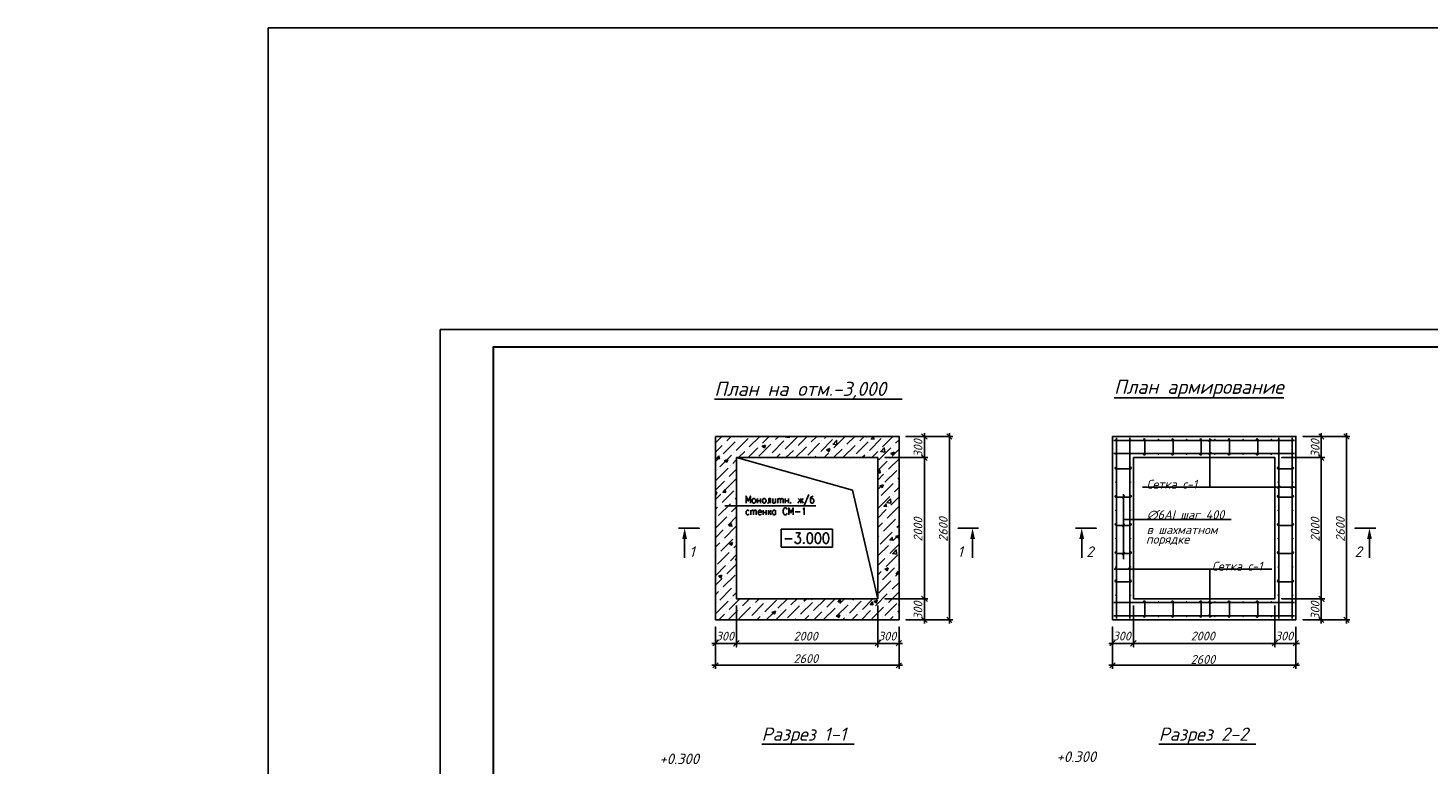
# Model space of a CAD drawing. Extents: x -119078 to 1619993, y 264752 to 340742.
# Tile 216 of 220: x 1189215 to 1228885, y 315214 to 336081. Entities that reach past the tile are written whole.
import ezdxf

# ---------------------------------------------------------------- set-up
doc = ezdxf.new("R2010")
doc.units = 0
doc.header["$MEASUREMENT"] = 0
doc.linetypes.add('CONTI', pattern=[0])
doc.layers.get('0').update_dxf_attribs({"color": 250, "linetype": 'CONTI'})
for name, color, linetype in [('PDF _Геометрия', 250, 'Continuous'), ('PDF _Сплошная заливка', 7, 'Continuous'), ('PDF _Текст', 7, 'Continuous'), ('Ярлык', 1, 'Continuous')]:
    doc.layers.add(name, color=color, linetype=linetype)
doc.styles.add('ISO', font='times.ttf')
doc.styles.add('PDF ISOCPEUR Italic', font='isocpeui.ttf')

msp = doc.modelspace()

# ---------------------------------------------------------------- linework, layer by layer
at = {"color": 3}
msp.add_lwpolyline([(1270268.388, 294485.69), (1196021.187, 294485.69), (1196021.187, 336080.888), (1270268.388, 336080.888)], close=True, dxfattribs=at)
at = {"layer": 'PDF _Геометрия', "lineweight": -3}
msp.add_lwpolyline([(1200897.937, 297838.972), (1200897.937, 327530.432), (1261891.783, 327530.432), (1261891.783, 297838.972)], close=True, dxfattribs=at)
at = {"layer": 'PDF _Геометрия', "lineweight": 30}
msp.add_lwpolyline([(1202392.04, 298337.007), (1261393.748, 298337.007), (1261393.748, 327032.398), (1202392.04, 327032.398)], close=True, dxfattribs=at)
at = {"layer": 'PDF _Геометрия', "color": 7, "lineweight": -3}
for points in [[(1208663.585, 325556.741), (1213982.101, 325556.741)], [(1219989.257, 325599.781), (1224803.589, 325599.781)], [(1219983.108, 324388.512), (1225104.869, 324388.512)], [(1220056.891, 319340.533), (1220056.891, 324462.295)], [(1220431.954, 319340.533), (1220431.954, 324462.295)], [(1220825.462, 324376.215), (1220825.462, 324406.958)], [(1220862.354, 324406.958), (1220862.354, 324388.512), (1220862.354, 323995.003)], [(1221624.777, 324376.215), (1221624.777, 324406.958)], [(1221661.668, 324406.958), (1221661.668, 324388.512), (1221661.668, 323995.003)], [(1222424.092, 324376.215), (1222424.092, 324406.958)], [(1222460.983, 324406.958), (1222460.983, 324388.512), (1222460.983, 323995.003)], [(1222670.034, 324351.62), (1222743.817, 324425.403)], [(1222706.926, 324437.7), (1222706.926, 323060.42)], [(1223223.406, 324376.215), (1223223.406, 324406.958)], [(1223260.297, 324406.958), (1223260.297, 324388.512), (1223260.297, 323995.003)], [(1224022.721, 324376.215), (1224022.721, 324406.958)], [(1224656.024, 319340.533), (1224656.024, 324462.295)], [(1225031.087, 319340.533), (1225031.087, 324462.295)], [(1209290.739, 323902.775), (1212574.077, 322980.489), (1213293.46, 319900.053)], [(1219983.108, 324013.449), (1225104.869, 324013.449)], [(1222670.034, 323976.557), (1222743.817, 324050.34)], [(1220069.188, 323619.94), (1220038.445, 323619.94)], [(1220450.4, 323619.94), (1220419.657, 323619.94)], [(1224637.578, 323619.94), (1224668.321, 323619.94)], [(1225018.789, 323619.94), (1225049.532, 323619.94)], [(1225111.018, 323060.42), (1220794.72, 323060.42)], [(1224619.132, 323023.529), (1224692.915, 323097.312)], [(1224994.195, 323023.529), (1225067.978, 323097.312)], [(1208958.716, 322531.643), (1211541.117, 322531.643)], [(1209684.248, 322611.574), (1209684.248, 322808.329), (1209622.762, 322666.911), (1209561.276, 322808.329), (1209561.276, 322611.574)], [(1209887.151, 322740.694), (1209887.151, 322611.574)], [(1209887.151, 322679.209), (1209973.231, 322679.209)], [(1209973.231, 322740.694), (1209973.231, 322611.574)], [(1210256.065, 322611.574), (1210256.065, 322740.694), (1210206.877, 322740.694), (1210206.877, 322648.466), (1210200.728, 322617.723), (1210188.431, 322611.574), (1210169.985, 322611.574)], [(1210317.551, 322740.694), (1210317.551, 322648.466), (1210323.699, 322617.723), (1210335.997, 322611.574), (1210360.591, 322611.574), (1210379.037, 322617.723), (1210397.482, 322648.466)], [(1210397.482, 322740.694), (1210397.482, 322611.574)], [(1210458.968, 322740.694), (1210458.968, 322611.574)], [(1210458.968, 322703.803), (1210483.562, 322734.546), (1210495.859, 322740.694), (1210514.305, 322740.694), (1210526.602, 322734.546), (1210538.9, 322703.803), (1210538.9, 322611.574)], [(1210538.9, 322703.803), (1210557.345, 322734.546), (1210575.791, 322740.694), (1210588.088, 322740.694), (1210606.534, 322734.546), (1210612.682, 322703.803), (1210612.682, 322611.574)], [(1210674.168, 322740.694), (1210674.168, 322611.574)], [(1210674.168, 322679.209), (1210760.248, 322679.209)], [(1210760.248, 322740.694), (1210760.248, 322611.574)], [(1211030.785, 322611.574), (1211086.123, 322685.357)], [(1211178.351, 322740.694), (1211110.717, 322660.763), (1211036.934, 322740.694)], [(1211110.717, 322740.694), (1211110.717, 322611.574)], [(1211129.163, 322685.357), (1211184.5, 322611.574)], [(1211344.363, 322851.369), (1211209.094, 322543.94)], [(1211467.334, 322808.329), (1211448.888, 322802.18), (1211411.997, 322789.883), (1211399.7, 322783.734), (1211387.403, 322765.289), (1211387.403, 322648.466), (1211399.7, 322630.02), (1211405.848, 322617.723), (1211418.145, 322611.574), (1211442.74, 322611.574), (1211461.185, 322617.723), (1211473.483, 322636.169), (1211479.631, 322666.911), (1211479.631, 322685.357), (1211473.483, 322716.1), (1211467.334, 322722.249), (1211461.185, 322734.546), (1211442.74, 322740.694), (1211418.145, 322740.694), (1211405.848, 322734.546), (1211387.403, 322716.1)], [(1220069.188, 322820.626), (1220038.445, 322820.626)], [(1220216.754, 322746.843), (1220290.537, 322814.477)], [(1220253.645, 322863.666), (1220253.645, 321025.242)], [(1220450.4, 322820.626), (1220419.657, 322820.626)], [(1224637.578, 322820.626), (1224668.321, 322820.626)], [(1225018.789, 322820.626), (1225049.532, 322820.626)], [(1209653.505, 322384.077), (1209635.059, 322402.523), (1209622.762, 322408.671), (1209598.168, 322408.671), (1209585.871, 322402.523), (1209567.425, 322384.077), (1209561.276, 322353.334), (1209561.276, 322334.888), (1209567.425, 322304.146), (1209585.871, 322285.7), (1209598.168, 322279.551), (1209622.762, 322279.551), (1209635.059, 322285.7), (1209653.505, 322304.146)], [(1209696.545, 322408.671), (1209696.545, 322279.551)], [(1209696.545, 322371.78), (1209721.139, 322402.523), (1209733.436, 322408.671), (1209751.882, 322408.671), (1209764.179, 322402.523), (1209776.476, 322371.78), (1209776.476, 322279.551)], [(1209776.476, 322371.78), (1209794.922, 322402.523), (1209813.368, 322408.671), (1209825.665, 322408.671), (1209844.111, 322402.523), (1209850.259, 322371.78), (1209850.259, 322279.551)], [(1209905.596, 322353.334), (1209997.825, 322353.334), (1209997.825, 322371.78), (1209985.528, 322390.226), (1209979.379, 322402.523), (1209967.082, 322408.671), (1209942.488, 322408.671), (1209924.042, 322402.523), (1209911.745, 322384.077), (1209905.596, 322353.334), (1209905.596, 322334.888), (1209911.745, 322304.146), (1209924.042, 322285.7), (1209942.488, 322279.551), (1209967.082, 322279.551), (1209979.379, 322285.7), (1209997.825, 322304.146)], [(1210047.014, 322408.671), (1210047.014, 322279.551)], [(1210047.014, 322341.037), (1210133.094, 322341.037)], [(1210133.094, 322408.671), (1210133.094, 322279.551)], [(1210194.579, 322408.671), (1210194.579, 322279.551)], [(1210268.362, 322408.671), (1210194.579, 322316.443)], [(1210225.322, 322353.334), (1210274.511, 322279.551)], [(1210397.482, 322304.146), (1210385.185, 322285.7), (1210366.739, 322279.551), (1210348.294, 322279.551), (1210329.848, 322285.7), (1210323.699, 322297.997), (1210317.551, 322304.146), (1210305.254, 322334.888), (1210305.254, 322353.334), (1210317.551, 322384.077), (1210329.848, 322402.523), (1210348.294, 322408.671), (1210366.739, 322408.671), (1210385.185, 322402.523), (1210397.482, 322384.077)], [(1210397.482, 322408.671), (1210397.482, 322279.551)], [(1210729.505, 322427.117), (1210717.208, 322445.563), (1210711.06, 322457.86), (1210704.911, 322470.157), (1210686.465, 322476.306), (1210655.722, 322476.306), (1210643.425, 322470.157), (1210637.277, 322457.86), (1210624.98, 322445.563), (1210618.831, 322427.117), (1210612.682, 322402.523), (1210612.682, 322353.334), (1210618.831, 322322.591), (1210624.98, 322304.146), (1210643.425, 322285.7), (1210655.722, 322279.551), (1210686.465, 322279.551), (1210704.911, 322285.7), (1210717.208, 322304.146), (1210729.505, 322322.591)], [(1210895.517, 322279.551), (1210895.517, 322476.306), (1210834.031, 322334.888), (1210772.545, 322476.306), (1210772.545, 322279.551)], [(1210957.002, 322365.631), (1211092.271, 322365.631)], [(1211166.054, 322439.414), (1211184.5, 322445.563), (1211209.094, 322476.306), (1211209.094, 322279.551)], [(1220253.645, 322144.283), (1223303.337, 322144.283)], [(1207649.07, 321898.34), (1208233.185, 321898.34), (1207821.23, 321898.34)], [(1210969.3, 321769.22), (1211092.271, 321769.22), (1211024.637, 321652.397), (1211061.528, 321652.397), (1211079.974, 321640.1), (1211092.271, 321621.654), (1211104.568, 321578.614), (1211104.568, 321554.02), (1211092.271, 321510.98), (1211073.825, 321480.237), (1211036.934, 321467.94), (1211000.042, 321467.94), (1210969.3, 321480.237), (1210957.002, 321492.534), (1210944.705, 321523.277)], [(1216152.547, 321898.34), (1215568.432, 321898.34), (1215980.387, 321898.34)], [(1218900.959, 321898.34), (1219485.074, 321898.34), (1219073.119, 321898.34)], [(1220069.188, 322021.311), (1220038.445, 322021.311)], [(1220038.445, 321978.271), (1220056.891, 321978.271), (1220450.4, 321978.271)], [(1220216.754, 321947.528), (1220290.537, 322015.163)], [(1220450.4, 322021.311), (1220419.657, 322021.311)], [(1224637.578, 322021.311), (1224668.321, 322021.311)], [(1225049.532, 321978.271), (1225031.087, 321978.271), (1224637.578, 321978.271)], [(1225018.789, 322021.311), (1225049.532, 322021.311)], [(1227404.436, 321898.34), (1226814.173, 321898.34), (1227226.127, 321898.34)], [(1207821.23, 321590.911), (1207821.23, 321062.134)], [(1210661.871, 321597.06), (1210864.774, 321597.06)], [(1215980.387, 321590.911), (1215980.387, 321062.134)], [(1219073.119, 321590.911), (1219073.119, 321062.134)], [(1227226.127, 321590.911), (1227226.127, 321062.134)], [(1220069.188, 321221.997), (1220038.445, 321221.997)], [(1220038.445, 321178.957), (1220056.891, 321178.957), (1220450.4, 321178.957)], [(1220216.754, 321142.065), (1220290.537, 321215.848)], [(1220450.4, 321221.997), (1220419.657, 321221.997)], [(1224637.578, 321221.997), (1224668.321, 321221.997)], [(1225049.532, 321178.957), (1225031.087, 321178.957), (1224637.578, 321178.957)], [(1225018.789, 321221.997), (1225049.532, 321221.997)], [(1224459.269, 320736.259), (1219995.405, 320736.259)], [(1220019.999, 320773.151), (1220087.634, 320705.516)], [(1220395.062, 320773.151), (1220468.845, 320705.516)], [(1222706.926, 319365.128), (1222706.926, 320736.259)], [(1220450.4, 320422.682), (1220419.657, 320422.682)], [(1225018.789, 320422.682), (1225049.532, 320422.682)], [(1219983.108, 319789.379), (1225104.869, 319789.379)], [(1220825.462, 319807.825), (1220825.462, 319777.082)], [(1220862.354, 319395.87), (1220862.354, 319414.316), (1220862.354, 319807.825)], [(1221624.777, 319807.825), (1221624.777, 319777.082)], [(1221661.668, 319395.87), (1221661.668, 319414.316), (1221661.668, 319807.825)], [(1222424.092, 319807.825), (1222424.092, 319777.082)], [(1222460.983, 319395.87), (1222460.983, 319414.316), (1222460.983, 319807.825)], [(1222670.034, 319826.271), (1222743.817, 319752.488)], [(1223223.406, 319807.825), (1223223.406, 319777.082)], [(1223260.297, 319395.87), (1223260.297, 319414.316), (1223260.297, 319807.825)], [(1224022.721, 319807.825), (1224022.721, 319777.082)], [(1219983.108, 319414.316), (1225104.869, 319414.316)], [(1222670.034, 319451.208), (1222743.817, 319377.425)], [(1210003.974, 315774.361), (1211903.883, 315774.361), (1212623.266, 315774.361)], [(1221255.863, 315774.361), (1223155.772, 315774.361), (1224010.423, 315774.361)]]:
    msp.add_lwpolyline(points, dxfattribs=at)
at = {"layer": 'PDF _Геометрия', "color": 8, "lineweight": -3, "true_color": 0x767676}
for points in [[(1208694.328, 324320.878), (1208872.636, 324499.186)], [(1209014.053, 324376.215), (1209137.025, 324499.186)], [(1209389.116, 324480.74), (1209407.562, 324499.186)], [(1209653.505, 324210.203), (1209948.636, 324499.186)], [(1210028.568, 324308.58), (1210219.174, 324499.186)], [(1210397.482, 324413.106), (1210489.711, 324499.186)], [(1210778.694, 324499.186), (1210784.842, 324474.592), (1210668.02, 324493.038), (1210674.168, 324499.186)], [(1211036.934, 324240.946), (1211295.174, 324499.186)], [(1211405.848, 324345.472), (1211565.711, 324499.186)], [(1211780.911, 324443.849), (1211836.248, 324499.186)], [(1212045.3, 324173.312), (1212371.174, 324499.186)], [(1212420.363, 324277.838), (1212641.712, 324499.186)], [(1212789.277, 324376.215), (1212912.249, 324499.186)], [(1212955.289, 324499.186), (1212973.734, 324486.889), (1212979.883, 324499.186)], [(1213188.935, 324425.403), (1213109.003, 324431.552), (1213170.489, 324499.186), (1213182.786, 324425.403)], [(1213158.192, 324480.74), (1213182.786, 324499.186)], [(1213428.729, 324210.203), (1213717.712, 324499.186)], [(1208694.328, 324056.489), (1208884.933, 324240.946)], [(1208768.11, 324382.363), (1208768.11, 324382.363)], [(1208915.676, 324007.3), (1209253.848, 324345.472)], [(1208946.419, 324308.58), (1208946.419, 324308.58)], [(1209075.539, 324185.609), (1209075.539, 324185.609)], [(1209284.591, 324105.678), (1209622.762, 324443.849)], [(1209321.482, 324413.106), (1209321.482, 324413.106)], [(1209432.156, 324474.592), (1209432.156, 324474.592)], [(1209462.899, 324105.678), (1209462.899, 324105.678)], [(1209592.019, 324142.569), (1209592.019, 324142.569)], [(1209616.614, 323902.775), (1209893.299, 324173.312)], [(1209751.882, 324154.866), (1209751.882, 324154.866)], [(1209924.042, 323939.666), (1210262.214, 324277.838)], [(1209960.934, 324240.946), (1209960.934, 324240.946)], [(1210065.459, 324142.569), (1210065.459, 324142.569)], [(1210139.242, 324191.758), (1210139.242, 324191.758)], [(1210268.362, 324210.203), (1210268.362, 324210.203)], [(1210299.105, 324038.043), (1210631.128, 324376.215)], [(1210329.848, 324345.472), (1210329.848, 324345.472)], [(1210434.374, 324124.123), (1210434.374, 324124.123)], [(1210581.94, 324253.243), (1210581.94, 324253.243)], [(1210668.02, 324142.569), (1211006.191, 324480.74)], [(1210692.614, 323902.775), (1210901.665, 324105.678)], [(1210698.762, 324443.849), (1210698.762, 324443.849)], [(1210704.911, 324222.5), (1210704.911, 324222.5)], [(1210883.22, 324320.878), (1210883.22, 324320.878)], [(1210963.151, 323902.775), (1211270.58, 324210.203)], [(1210969.3, 324173.312), (1210969.3, 324173.312)], [(1211067.677, 324314.729), (1211067.677, 324314.729)], [(1211307.471, 323970.409), (1211645.643, 324308.58)], [(1211338.214, 324277.838), (1211338.214, 324277.838)], [(1211368.957, 324320.878), (1211368.957, 324320.878)], [(1211621.048, 324443.849), (1211621.048, 324443.849)], [(1211676.386, 324074.935), (1212014.557, 324413.106)], [(1211713.277, 324376.215), (1211713.277, 324376.215)], [(1211866.991, 324425.403), (1211866.991, 324425.403)], [(1211977.666, 324105.678), (1211977.666, 324105.678)], [(1212020.706, 324406.958), (1212020.706, 324406.958)], [(1212039.151, 323902.775), (1212285.094, 324142.569)], [(1212082.191, 324480.74), (1212082.191, 324480.74)], [(1212186.717, 324462.295), (1212186.717, 324462.295)], [(1212315.837, 323908.923), (1212654.009, 324240.946)], [(1212352.729, 324210.203), (1212352.729, 324210.203)], [(1212660.157, 324486.889), (1212660.157, 324486.889)], [(1212684.752, 324007.3), (1213022.923, 324345.472)], [(1212721.643, 324308.58), (1212721.643, 324308.58)], [(1213059.815, 324105.678), (1213391.837, 324443.849)], [(1213090.557, 324413.106), (1213090.557, 324413.106)], [(1213133.597, 324130.272), (1213133.597, 324130.272)], [(1213305.757, 324161.015), (1213305.757, 324161.015)], [(1213324.203, 323841.289), (1213662.375, 324173.312)], [(1213361.095, 324142.569), (1213361.095, 324142.569)], [(1213453.323, 324173.312), (1213453.323, 324173.312)], [(1213699.266, 323939.666), (1213896.02, 324136.42)], [(1213730.009, 324240.946), (1213730.009, 324240.946)], [(1213797.643, 324308.58), (1213896.02, 324406.958)], [(1208694.328, 323785.952), (1208780.408, 323872.032)], [(1208811.15, 323865.883), (1208731.219, 323872.032), (1208792.705, 323945.815), (1208805.002, 323865.883)], [(1208755.813, 323958.112), (1208755.813, 323958.112)], [(1208817.299, 323638.386), (1209149.322, 323970.409)], [(1208848.042, 323939.666), (1208848.042, 323939.666)], [(1209020.202, 323767.506), (1208952.568, 323810.546), (1209044.796, 323847.437), (1209014.053, 323767.506)], [(1208983.31, 324044.192), (1208983.31, 324044.192)], [(1209186.213, 323736.763), (1209290.739, 323847.437)], [(1209216.956, 324038.043), (1209216.956, 324038.043)], [(1209346.076, 323902.775), (1209524.385, 324074.935)], [(1209346.076, 324013.449), (1209346.076, 324013.449)], [(1209401.413, 324062.638), (1209401.413, 324062.638)], [(1209413.711, 324050.34), (1209413.711, 324050.34)], [(1210022.419, 323982.706), (1210022.419, 323982.706)], [(1210157.688, 323902.775), (1210163.837, 323908.923)], [(1210231.471, 323970.409), (1210231.471, 323970.409)], [(1210428.225, 323902.775), (1210532.751, 324007.3)], [(1210600.385, 324074.935), (1210600.385, 324074.935)], [(1210698.762, 323958.112), (1210698.762, 323958.112)], [(1211110.717, 324099.529), (1211110.717, 324099.529)], [(1211239.837, 323908.923), (1211239.837, 323908.923)], [(1211381.254, 323927.369), (1211381.254, 323927.369)], [(1211504.226, 323902.775), (1211541.117, 323939.666)], [(1211534.968, 323921.22), (1211534.968, 323921.22)], [(1211608.751, 324007.3), (1211608.751, 324007.3)], [(1211774.763, 323902.775), (1211910.031, 324038.043)], [(1211787.06, 324068.786), (1211787.06, 324068.786)], [(1211848.546, 323964.26), (1211848.546, 323964.26)], [(1212002.26, 323982.706), (1212002.26, 323982.706)], [(1212334.283, 324025.746), (1212334.283, 324025.746)], [(1212463.403, 324044.192), (1212463.403, 324044.192)], [(1212617.117, 323939.666), (1212617.117, 323939.666)], [(1212647.86, 324068.786), (1212647.86, 324068.786)], [(1212850.763, 323902.775), (1212924.546, 323970.409)], [(1212992.18, 324038.043), (1212992.18, 324038.043)], [(1213047.517, 323939.666), (1213047.517, 323939.666)], [(1213121.3, 323902.775), (1213293.46, 324074.935)], [(1213145.895, 324013.449), (1213145.895, 324013.449)], [(1213293.46, 323533.86), (1213563.998, 323804.397)], [(1213410.283, 323841.289), (1213410.283, 323841.289)], [(1213594.74, 323570.752), (1213896.02, 323865.883)], [(1213600.889, 323736.763), (1213600.889, 323736.763)], [(1213631.632, 323872.032), (1213631.632, 323872.032)], [(1213791.495, 324068.786), (1213791.495, 324068.786)], [(1213822.238, 323982.706), (1213822.238, 323982.706)], [(1208712.773, 323263.323), (1209050.945, 323601.495)], [(1208737.368, 323533.86), (1208737.368, 323533.86)], [(1208749.665, 323570.752), (1208749.665, 323570.752)], [(1208823.448, 323540.009), (1208823.448, 323540.009)], [(1209081.688, 323367.849), (1209290.739, 323576.9)], [(1209118.579, 323669.129), (1209118.579, 323669.129)], [(1209130.876, 323607.643), (1209130.876, 323607.643)], [(1213293.46, 323484.672), (1213348.797, 323546.157), (1213361.095, 323466.226), (1213293.46, 323472.374)], [(1213293.46, 323263.323), (1213459.472, 323435.483)], [(1213354.946, 323662.98), (1213354.946, 323662.98)], [(1213496.363, 323201.837), (1213834.535, 323533.86)], [(1213527.106, 323503.117), (1213527.106, 323503.117)], [(1213570.146, 323337.106), (1213570.146, 323337.106)], [(1213865.278, 323300.214), (1213896.02, 323324.809)], [(1208694.328, 322974.34), (1208946.419, 323232.58)], [(1208694.328, 322906.706), (1208731.219, 322925.151), (1208706.625, 322845.22), (1208694.328, 322857.517)], [(1208725.07, 323109.609), (1208725.07, 323109.609)], [(1208798.853, 323103.46), (1208798.853, 323103.46)], [(1208884.933, 322623.871), (1209216.956, 322962.043)], [(1208915.676, 322931.3), (1208915.676, 322931.3)], [(1208983.31, 322998.934), (1209290.739, 323306.363)], [(1209014.053, 323300.214), (1209014.053, 323300.214)], [(1209284.591, 323029.677), (1209284.591, 323029.677)], [(1213293.46, 322998.934), (1213361.095, 323066.569)], [(1213391.837, 322826.774), (1213730.009, 323164.946)], [(1213428.729, 323134.203), (1213428.729, 323134.203)], [(1213766.9, 322931.3), (1213896.02, 323060.42)], [(1213797.643, 323232.58), (1213797.643, 323232.58)], [(1213840.683, 323220.283), (1213840.683, 323220.283)], [(1208694.328, 322709.951), (1208848.042, 322863.666)], [(1208706.625, 322691.506), (1208706.625, 322691.506)], [(1208780.408, 322254.957), (1209118.579, 322593.128)], [(1208817.299, 322556.237), (1208817.299, 322556.237)], [(1208841.893, 322722.249), (1208841.893, 322722.249)], [(1208909.528, 322900.557), (1208909.528, 322900.557)], [(1209186.213, 322660.763), (1209186.213, 322660.763)], [(1209253.848, 322863.666), (1209253.848, 322863.666)], [(1209253.848, 322728.397), (1209290.739, 322771.437)], [(1209266.145, 322709.951), (1209266.145, 322709.951)], [(1213293.46, 322457.86), (1213631.632, 322796.031)], [(1213324.203, 322759.14), (1213324.203, 322759.14)], [(1213324.203, 322691.506), (1213324.203, 322691.506)], [(1213520.958, 322593.128), (1213539.403, 322513.197), (1213465.62, 322519.346), (1213527.106, 322593.128)], [(1213545.552, 322623.871), (1213662.375, 322611.574)], [(1213551.7, 322623.871), (1213650.078, 322728.397), (1213662.375, 322605.426)], [(1213563.998, 322187.323), (1213896.02, 322519.346)], [(1213588.592, 322519.346), (1213588.592, 322519.346)], [(1213662.375, 322556.237), (1213896.02, 322789.883)], [(1213699.266, 322863.666), (1213699.266, 322863.666)], [(1213730.009, 322839.071), (1213730.009, 322839.071)], [(1208694.328, 322439.414), (1208749.665, 322494.751)], [(1208694.328, 321898.34), (1209014.053, 322224.214)], [(1208712.773, 322187.323), (1208712.773, 322187.323)], [(1208927.973, 322205.768), (1208927.973, 322205.768)], [(1209001.756, 322218.066), (1209001.756, 322218.066)], [(1209050.945, 321984.42), (1209290.739, 322230.363)], [(1209081.688, 322291.848), (1209081.688, 322291.848)], [(1209149.322, 322359.483), (1209290.739, 322500.9)], [(1209247.699, 322248.808), (1209247.699, 322248.808)], [(1213293.46, 322187.323), (1213527.106, 322427.117)], [(1213397.986, 322341.037), (1213397.986, 322341.037)], [(1213459.472, 321818.408), (1213797.643, 322156.58)], [(1213496.363, 322119.688), (1213496.363, 322119.688)], [(1213594.74, 322494.751), (1213594.74, 322494.751)], [(1213717.712, 322384.077), (1213717.712, 322384.077)], [(1213785.346, 322464.008), (1213785.346, 322464.008)], [(1213865.278, 322224.214), (1213865.278, 322224.214)], [(1213877.575, 322138.134), (1213877.575, 322138.134)], [(1208694.328, 321627.802), (1208915.676, 321849.151)], [(1208915.676, 321750.774), (1208915.676, 321750.774)], [(1208946.419, 321615.505), (1209284.591, 321953.677)], [(1208983.31, 321916.785), (1208983.31, 321916.785)], [(1209143.173, 322033.608), (1209161.619, 321953.677), (1209087.836, 321965.974), (1209149.322, 322033.608)], [(1213293.46, 321916.785), (1213428.729, 322052.054)], [(1213348.797, 322058.203), (1213348.797, 322058.203)], [(1213361.095, 321449.494), (1213699.266, 321787.665)], [(1213385.689, 321879.894), (1213385.689, 321879.894)], [(1213391.837, 321750.774), (1213391.837, 321750.774)], [(1213748.455, 322015.163), (1213748.455, 322015.163)], [(1213766.9, 321849.151), (1213766.9, 321849.151)], [(1213834.535, 321916.785), (1213896.02, 321978.271)], [(1213865.278, 321941.38), (1213865.278, 321941.38)], [(1208694.328, 321363.414), (1208817.299, 321480.237)], [(1208755.813, 321566.317), (1208755.813, 321566.317)], [(1208848.042, 321246.591), (1209186.213, 321584.762)], [(1208884.933, 321547.871), (1208884.933, 321547.871)], [(1209020.202, 321394.157), (1209020.202, 321394.157)], [(1209216.956, 321344.968), (1209290.739, 321418.751)], [(1209253.848, 321652.397), (1209253.848, 321652.397)], [(1213293.46, 321652.397), (1213324.203, 321683.14)], [(1213293.46, 321111.322), (1213594.74, 321412.602)], [(1213293.46, 321381.86), (1213293.46, 321381.86)], [(1213502.512, 321363.414), (1213502.512, 321363.414)], [(1213527.106, 321443.345), (1213527.106, 321443.345)], [(1213631.632, 321178.957), (1213896.02, 321443.345)], [(1213717.712, 321560.168), (1213637.78, 321566.317), (1213699.266, 321640.1), (1213711.563, 321560.168)], [(1213662.375, 321480.237), (1213662.375, 321480.237)], [(1213730.009, 321547.871), (1213896.02, 321713.883)], [(1213896.02, 321676.991), (1213877.575, 321621.654), (1213809.94, 321664.694), (1213896.02, 321695.437)], [(1213834.535, 321609.357), (1213834.535, 321609.357)], [(1213865.278, 321713.883), (1213865.278, 321713.883)], [(1208694.328, 321092.877), (1208712.773, 321111.322)], [(1208749.665, 320877.677), (1209081.688, 321209.7)], [(1208780.408, 321178.957), (1208780.408, 321178.957)], [(1208909.528, 321295.78), (1208909.528, 321295.78)], [(1209063.242, 321314.225), (1209063.242, 321314.225)], [(1209118.579, 320976.054), (1209290.739, 321154.362)], [(1209149.322, 321277.334), (1209149.322, 321277.334)], [(1209290.739, 321006.797), (1209259.996, 321006.797), (1209290.739, 321043.688)], [(1213293.46, 320840.785), (1213496.363, 321043.688)], [(1213527.106, 320810.042), (1213865.278, 321142.065)], [(1213563.998, 321111.322), (1213563.998, 321111.322)], [(1213766.9, 321197.402), (1213766.9, 321197.402)], [(1213846.832, 321289.631), (1213846.832, 321289.631)], [(1208694.328, 320551.802), (1208983.31, 320840.785)], [(1208725.07, 320810.042), (1208725.07, 320810.042)], [(1208915.676, 320238.225), (1209253.848, 320570.248)], [(1208946.419, 320539.505), (1208946.419, 320539.505)], [(1209014.053, 320607.139), (1209290.739, 320883.825)], [(1209050.945, 320908.419), (1209050.945, 320908.419)], [(1209180.065, 320889.974), (1209180.065, 320889.974)], [(1209290.739, 320668.625), (1209290.739, 320668.625)], [(1213293.46, 320570.248), (1213391.837, 320674.774)], [(1213428.729, 320434.979), (1213766.9, 320773.151)], [(1213459.472, 320742.408), (1213459.472, 320742.408)], [(1213662.375, 320545.654), (1213662.375, 320545.654)], [(1213785.346, 320853.082), (1213785.346, 320853.082)], [(1213797.643, 320539.505), (1213896.02, 320631.734)], [(1213834.535, 320871.528), (1213834.535, 320871.528)], [(1213834.535, 320840.785), (1213834.535, 320840.785)], [(1208694.328, 320281.265), (1208884.933, 320471.871)], [(1208817.299, 319863.162), (1209149.322, 320201.333)], [(1208848.042, 320170.591), (1208848.042, 320170.591)], [(1208934.122, 320244.374), (1208934.122, 320244.374)], [(1209192.362, 320416.534), (1209192.362, 320416.534)], [(1209216.956, 320268.968), (1209216.956, 320268.968)], [(1209272.293, 320250.522), (1209272.293, 320250.522)], [(1209284.591, 320336.602), (1209290.739, 320342.751)], [(1213293.46, 320305.859), (1213293.46, 320305.859)], [(1213324.203, 320066.065), (1213662.375, 320404.236)], [(1213348.797, 320447.276), (1213348.797, 320447.276)], [(1213361.095, 320367.345), (1213361.095, 320367.345)], [(1213699.266, 320170.591), (1213896.02, 320361.196)], [(1213730.009, 320471.871), (1213730.009, 320471.871)], [(1213816.089, 320447.276), (1213816.089, 320447.276)], [(1208694.328, 320010.728), (1208780.408, 320102.956)], [(1208712.773, 319494.248), (1209050.945, 319832.419)], [(1208749.665, 319795.528), (1208749.665, 319795.528)], [(1208860.339, 319912.351), (1208860.339, 319912.351)], [(1209081.688, 319598.773), (1209389.116, 319900.053)], [(1209118.579, 319900.053), (1209118.579, 319900.053)], [(1209180.065, 319955.391), (1209180.065, 319955.391)], [(1209186.213, 319967.688), (1209290.739, 320072.213)], [(1209198.511, 320072.213), (1209198.511, 320072.213)], [(1209259.996, 319826.271), (1209259.996, 319826.271)], [(1209456.751, 319697.15), (1209659.654, 319900.053)], [(1209641.208, 319813.973), (1209641.208, 319813.973)], [(1209721.139, 319426.613), (1210059.311, 319764.785)], [(1209825.665, 319795.528), (1209930.191, 319900.053)], [(1210096.202, 319531.139), (1210428.225, 319863.162)], [(1210126.945, 319832.419), (1210126.945, 319832.419)], [(1210194.579, 319900.053), (1210194.579, 319900.053)], [(1210465.117, 319629.516), (1210735.654, 319900.053)], [(1210834.031, 319727.893), (1211006.191, 319900.053)], [(1211104.568, 319463.505), (1211442.74, 319795.528)], [(1211135.311, 319764.785), (1211135.311, 319764.785)], [(1211202.945, 319832.419), (1211276.728, 319900.053)], [(1211338.214, 319887.756), (1211258.283, 319893.905), (1211264.431, 319900.053)], [(1211332.065, 319887.756), (1211332.065, 319900.053)], [(1211405.848, 319900.053), (1211430.443, 319881.608), (1211436.591, 319900.053)], [(1211473.483, 319561.882), (1211811.654, 319900.053)], [(1211510.374, 319863.162), (1211510.374, 319863.162)], [(1211725.574, 319838.568), (1211725.574, 319838.568)], [(1211848.546, 319660.259), (1212082.191, 319900.053)], [(1211848.546, 319758.636), (1211848.546, 319758.636)], [(1212045.3, 319875.459), (1212045.3, 319875.459)], [(1212248.203, 319807.825), (1212168.271, 319813.973), (1212229.757, 319887.756), (1212242.054, 319807.825)], [(1212217.46, 319764.785), (1212352.729, 319900.053)], [(1212352.729, 319746.339), (1212352.729, 319746.339)], [(1212487.997, 319838.568), (1212487.997, 319838.568)], [(1212487.997, 319494.248), (1212820.02, 319832.419)], [(1212518.74, 319795.528), (1212518.74, 319795.528)], [(1212586.374, 319863.162), (1212623.266, 319900.053)], [(1212856.912, 319598.773), (1213158.192, 319900.053)], [(1212887.654, 319900.053), (1212887.654, 319900.053)], [(1213158.192, 319727.893), (1213084.409, 319734.042), (1213139.746, 319807.825), (1213152.043, 319727.893)], [(1213090.557, 319875.459), (1213090.557, 319875.459)], [(1213225.826, 319697.15), (1213563.998, 320035.322)], [(1213330.352, 320047.619), (1213330.352, 320047.619)], [(1213496.363, 319426.613), (1213834.535, 319764.785)], [(1213594.74, 319795.528), (1213896.02, 320096.808)], [(1213631.632, 320102.956), (1213631.632, 320102.956)], [(1213650.078, 320090.659), (1213650.078, 320090.659)], [(1213680.82, 320041.471), (1213680.82, 320041.471)], [(1213803.792, 320023.025), (1213803.792, 320023.025)], [(1213834.535, 320004.579), (1213834.535, 320004.579)], [(1213896.02, 319727.893), (1213883.723, 319734.042), (1213896.02, 319740.19)], [(1208786.556, 319303.642), (1208946.419, 319463.505)], [(1208841.893, 319457.356), (1208841.893, 319457.356)], [(1208903.379, 319684.853), (1208903.379, 319684.853)], [(1209014.053, 319531.139), (1209014.053, 319531.139)], [(1209057.093, 319303.642), (1209321.482, 319561.882)], [(1209241.551, 319402.019), (1209241.551, 319402.019)], [(1209327.631, 319518.842), (1209327.631, 319518.842)], [(1209352.225, 319328.236), (1209690.396, 319660.259)], [(1209358.373, 319568.03), (1209358.373, 319568.03)], [(1209389.116, 319629.516), (1209389.116, 319629.516)], [(1209653.505, 319358.979), (1209653.505, 319358.979)], [(1209758.031, 319727.893), (1209758.031, 319727.893)], [(1209868.705, 319303.642), (1209960.934, 319395.87)], [(1209893.299, 319494.248), (1209893.299, 319494.248)], [(1210028.568, 319463.505), (1210028.568, 319463.505)], [(1210034.717, 319543.436), (1210034.717, 319543.436)], [(1210126.945, 319623.368), (1210126.945, 319623.368)], [(1210126.945, 319365.128), (1210126.945, 319365.128)], [(1210133.094, 319303.642), (1210329.848, 319494.248)], [(1210397.482, 319561.882), (1210397.482, 319561.882)], [(1210403.631, 319303.642), (1210698.762, 319598.773)], [(1210446.671, 319666.408), (1210446.671, 319666.408)], [(1210538.9, 319574.179), (1210538.9, 319574.179)], [(1210711.06, 319512.693), (1210711.06, 319512.693)], [(1210735.654, 319358.979), (1211073.825, 319697.15)], [(1210766.397, 319660.259), (1210766.397, 319660.259)], [(1210870.922, 319494.248), (1210870.922, 319494.248)], [(1210926.26, 319727.893), (1210926.26, 319727.893)], [(1211036.934, 319395.87), (1211036.934, 319395.87)], [(1211196.797, 319666.408), (1211196.797, 319666.408)], [(1211215.243, 319303.642), (1211338.214, 319426.613)], [(1211393.551, 319481.95), (1211393.551, 319481.95)], [(1211405.848, 319494.248), (1211405.848, 319494.248)], [(1211485.78, 319303.642), (1211713.277, 319531.139)], [(1211608.751, 319623.368), (1211608.751, 319623.368)], [(1211713.277, 319377.425), (1211713.277, 319377.425)], [(1211750.168, 319303.642), (1212082.191, 319629.516)], [(1211780.911, 319598.773), (1211780.911, 319598.773)], [(1212069.894, 319457.356), (1212069.894, 319457.356)], [(1212112.934, 319395.87), (1212451.106, 319727.893)], [(1212149.826, 319697.15), (1212149.826, 319697.15)], [(1212192.866, 319438.91), (1212192.866, 319438.91)], [(1212291.243, 319303.642), (1212352.729, 319358.979)], [(1212420.363, 319426.613), (1212420.363, 319426.613)], [(1212475.7, 319414.316), (1212475.7, 319414.316)], [(1212561.78, 319303.642), (1212721.643, 319463.505)], [(1212746.237, 319426.613), (1212746.237, 319426.613)], [(1212789.277, 319531.139), (1212789.277, 319531.139)], [(1212832.317, 319303.642), (1213090.557, 319561.882)], [(1212992.18, 319543.436), (1212992.18, 319543.436)], [(1213127.449, 319328.236), (1213459.472, 319660.259)], [(1213133.597, 319512.693), (1213133.597, 319512.693)], [(1213158.192, 319629.516), (1213158.192, 319629.516)], [(1213311.906, 319586.476), (1213311.906, 319586.476)], [(1213422.58, 319395.87), (1213422.58, 319395.87)], [(1213428.729, 319358.979), (1213428.729, 319358.979)], [(1213527.106, 319727.893), (1213527.106, 319727.893)], [(1213637.78, 319303.642), (1213730.009, 319395.87)], [(1213785.346, 319598.773), (1213785.346, 319598.773)], [(1213791.495, 319647.962), (1213791.495, 319647.962)], [(1213797.643, 319463.505), (1213797.643, 319463.505)], [(1213865.278, 319531.139), (1213896.02, 319555.733)], [(1210944.705, 319303.642), (1210969.3, 319328.236)], [(1211393.551, 319334.385), (1211393.551, 319334.385)], [(1211836.248, 319334.385), (1211836.248, 319334.385)], [(1212045.3, 319328.236), (1212045.3, 319328.236)]]:
    msp.add_lwpolyline(points, dxfattribs=at)
at = {"layer": 'PDF _Геометрия', "color": 7, "lineweight": -3}
for points in [[(1208694.328, 324499.186), (1213896.02, 324499.186), (1213896.02, 319303.642), (1208694.328, 319303.642)], [(1219946.217, 324499.186), (1225141.761, 324499.186), (1225141.761, 319303.642), (1219946.217, 319303.642)], [(1209290.739, 323902.775), (1213293.46, 323902.775), (1213293.46, 319900.053), (1209290.739, 319900.053)], [(1220542.628, 323902.775), (1224545.349, 323902.775), (1224545.349, 319900.053), (1220542.628, 319900.053)], [(1209776.476, 322740.694), (1209794.922, 322740.694), (1209813.368, 322734.546), (1209825.665, 322716.1), (1209837.962, 322685.357), (1209837.962, 322666.911), (1209825.665, 322636.169), (1209813.368, 322617.723), (1209794.922, 322611.574), (1209776.476, 322611.574), (1209758.031, 322617.723), (1209745.734, 322636.169), (1209733.436, 322666.911), (1209733.436, 322685.357), (1209745.734, 322716.1), (1209758.031, 322734.546)], [(1210065.459, 322740.694), (1210083.905, 322740.694), (1210102.351, 322734.546), (1210114.648, 322716.1), (1210126.945, 322685.357), (1210126.945, 322666.911), (1210114.648, 322636.169), (1210102.351, 322617.723), (1210083.905, 322611.574), (1210065.459, 322611.574), (1210047.014, 322617.723), (1210034.717, 322636.169), (1210028.568, 322666.911), (1210028.568, 322685.357), (1210034.717, 322716.1), (1210047.014, 322734.546)], [(1210827.882, 322630.02), (1210815.585, 322617.723), (1210827.882, 322611.574), (1210834.031, 322617.723)], [(1210557.345, 321867.597), (1212008.409, 321867.597), (1212008.409, 321363.414), (1210557.345, 321363.414)], [(1211356.66, 321769.22), (1211319.768, 321750.774), (1211301.323, 321707.734), (1211289.025, 321640.1), (1211289.025, 321597.06), (1211301.323, 321523.277), (1211319.768, 321480.237), (1211356.66, 321467.94), (1211381.254, 321467.94), (1211411.997, 321480.237), (1211436.591, 321523.277), (1211448.888, 321597.06), (1211448.888, 321640.1), (1211436.591, 321707.734), (1211411.997, 321750.774), (1211381.254, 321769.22)], [(1211584.157, 321769.22), (1211553.414, 321750.774), (1211528.82, 321707.734), (1211516.523, 321640.1), (1211516.523, 321597.06), (1211528.82, 321523.277), (1211553.414, 321480.237), (1211584.157, 321467.94), (1211608.751, 321467.94), (1211645.643, 321480.237), (1211664.088, 321523.277), (1211676.386, 321597.06), (1211676.386, 321640.1), (1211664.088, 321707.734), (1211645.643, 321750.774), (1211608.751, 321769.22)], [(1211811.654, 321769.22), (1211780.911, 321750.774), (1211756.317, 321707.734), (1211744.02, 321640.1), (1211744.02, 321597.06), (1211756.317, 321523.277), (1211780.911, 321480.237), (1211811.654, 321467.94), (1211836.248, 321467.94), (1211873.14, 321480.237), (1211891.586, 321523.277), (1211903.883, 321597.06), (1211903.883, 321640.1), (1211891.586, 321707.734), (1211873.14, 321750.774), (1211836.248, 321769.22)], [(1211196.797, 321492.534), (1211184.5, 321480.237), (1211196.797, 321467.94), (1211209.094, 321480.237)]]:
    msp.add_lwpolyline(points, close=True, dxfattribs=at)
at = {"layer": 'PDF _Геометрия', "color": 251, "lineweight": -3, "true_color": 0x535353}
for points in [[(1215420.867, 324499.186), (1214092.775, 324499.186), (1214713.781, 324499.186)], [(1214689.186, 324425.403), (1214535.472, 324572.969)], [(1214615.404, 323798.249), (1214615.404, 324597.563)], [(1215396.272, 324425.403), (1215248.707, 324572.969)], [(1215322.489, 324597.563), (1215322.489, 319199.116)], [(1226672.756, 324499.186), (1225344.664, 324499.186), (1225965.67, 324499.186)], [(1225934.927, 324425.403), (1225787.361, 324572.969)], [(1225861.144, 323798.249), (1225861.144, 324597.563)], [(1226648.161, 324425.403), (1226500.596, 324572.969)], [(1226574.378, 324597.563), (1226574.378, 319199.116)], [(1214615.404, 324001.152), (1214615.404, 319801.676)], [(1225861.144, 324001.152), (1225861.144, 319801.676)], [(1214615.404, 319998.431), (1214615.404, 319199.116)], [(1225861.144, 319998.431), (1225861.144, 319199.116)], [(1209290.739, 319703.299), (1209290.739, 318535.07), (1209290.739, 319100.739)], [(1213293.46, 319703.299), (1213293.46, 318535.07), (1213293.46, 319100.739)], [(1214535.472, 319377.425), (1214689.186, 319223.71)], [(1215248.707, 319377.425), (1215396.272, 319223.71)], [(1220542.628, 319703.299), (1220542.628, 318535.07), (1220542.628, 319100.739)], [(1224545.349, 319703.299), (1224545.349, 318535.07), (1224545.349, 319100.739)], [(1225787.361, 319377.425), (1225934.927, 319223.71)], [(1226500.596, 319377.425), (1226648.161, 319223.71)], [(1208694.328, 318535.07), (1208694.328, 319100.739), (1208694.328, 317914.064)], [(1213896.02, 318535.07), (1213896.02, 319100.739), (1213896.02, 317914.064)], [(1215420.867, 319303.642), (1214092.775, 319303.642), (1214713.781, 319303.642)], [(1219946.217, 318535.07), (1219946.217, 319100.739), (1219946.217, 317914.064)], [(1225141.761, 318535.07), (1225141.761, 319100.739), (1225141.761, 317914.064)], [(1226672.756, 319303.642), (1225344.664, 319303.642), (1225965.67, 319303.642)], [(1209395.265, 318633.447), (1208595.95, 318633.447)], [(1208768.11, 318713.379), (1208620.545, 318559.664)], [(1209192.362, 318633.447), (1213391.837, 318633.447)], [(1213195.083, 318633.447), (1213994.398, 318633.447)], [(1213816.089, 318559.664), (1213969.803, 318713.379)], [(1220641.005, 318633.447), (1219841.691, 318633.447)], [(1220019.999, 318713.379), (1219866.285, 318559.664)], [(1220444.251, 318633.447), (1224643.726, 318633.447)], [(1224440.824, 318633.447), (1225246.287, 318633.447)], [(1225067.978, 318559.664), (1225215.544, 318713.379)], [(1208595.95, 318012.441), (1213994.398, 318012.441)], [(1208768.11, 318086.224), (1208620.545, 317938.659)], [(1213816.089, 317938.659), (1213969.803, 318086.224)], [(1219841.691, 318012.441), (1225246.287, 318012.441)], [(1220019.999, 318086.224), (1219866.285, 317938.659)], [(1225067.978, 317938.659), (1225215.544, 318086.224)]]:
    msp.add_lwpolyline(points, dxfattribs=at)
at = {"layer": 'PDF _Геометрия', "color": 8, "lineweight": -3, "true_color": 0x767676}
for points in [[(1210108.499, 324253.243), (1210083.905, 324179.46), (1210022.419, 324222.5)], [(1211934.626, 324154.866), (1211910.031, 324074.935), (1211848.546, 324117.975)], [(1212137.529, 324265.54), (1212026.854, 324283.986), (1212125.231, 324388.512)], [(1213490.215, 324056.489), (1213379.54, 324074.935), (1213477.918, 324173.312)], [(1213760.752, 324050.34), (1213736.158, 323976.557), (1213668.523, 324019.597)], [(1208971.013, 322992.786), (1208983.31, 322912.854), (1208909.528, 322919.003)], [(1213453.323, 323128.054), (1213422.58, 323054.271), (1213361.095, 323097.312)], [(1209180.065, 321492.534), (1209155.471, 321418.751), (1209093.985, 321455.642)], [(1213828.386, 321160.511), (1213717.712, 321178.957), (1213816.089, 321283.482)], [(1208872.636, 320570.248), (1208848.042, 320496.465), (1208786.556, 320539.505)], [(1213588.592, 320779.299), (1213563.998, 320699.368), (1213502.512, 320742.408)], [(1213877.575, 320680.922), (1213889.872, 320600.991), (1213816.089, 320607.139)], [(1213281.163, 319857.013), (1213256.569, 319783.231), (1213195.083, 319820.122)], [(1210391.334, 319549.585), (1210366.739, 319469.653), (1210299.105, 319512.693)], [(1212217.46, 319445.059), (1212186.717, 319371.276), (1212125.231, 319414.316)]]:
    msp.add_lwpolyline(points, close=True, dxfattribs=at)
at = {"layer": 'PDF _Геометрия', "color": 7, "lineweight": -3}
for points in [[(1224065.761, 324406.958), (1224065.761, 324388.512), (1224065.761, 323995.003, -0.928264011), (1224022.721, 323995.003), (1224022.721, 324025.746)], [(1220868.441, 323996.477, -0.928264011), (1220825.462, 323995.003), (1220825.462, 324025.746)], [(1221667.756, 323996.477, -0.928264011), (1221624.777, 323995.003), (1221624.777, 324025.746)], [(1222467.07, 323996.477, -0.928264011), (1222424.092, 323995.003), (1222424.092, 324025.746)], [(1223266.385, 323996.477, -0.928264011), (1223223.406, 323995.003), (1223223.406, 324025.746)], [(1220039.918, 323626.029, 0.928204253), (1220038.445, 323583.049), (1220056.891, 323583.049), (1220450.4, 323583.049)], [(1225049.532, 323583.049), (1225031.087, 323583.049), (1224637.578, 323583.049, -0.928204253), (1224639.05, 323626.029)], [(1220039.918, 322826.714, 0.928204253), (1220038.445, 322783.734), (1220056.891, 322783.734), (1220450.4, 322783.734)], [(1225049.532, 322783.734), (1225031.087, 322783.734), (1224637.578, 322783.734, -0.928204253), (1224639.05, 322826.714)], [(1220069.188, 320422.682), (1220038.445, 320422.682, 0.928204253), (1220038.445, 320379.642), (1220056.891, 320379.642), (1220450.4, 320379.642)], [(1225049.532, 320379.642), (1225031.087, 320379.642), (1224637.578, 320379.642, -0.928204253), (1224637.578, 320422.682), (1224668.321, 320422.682)], [(1224022.721, 319426.613), (1224022.721, 319395.87, 0.928264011), (1224065.761, 319395.87), (1224065.761, 319414.316), (1224065.761, 319807.825)], [(1220825.462, 319426.613), (1220825.462, 319395.87, 0.928264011), (1220868.441, 319397.345)], [(1221624.777, 319426.613), (1221624.777, 319395.87, 0.928264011), (1221667.756, 319397.345)], [(1222424.092, 319426.613), (1222424.092, 319395.87, 0.928264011), (1222467.07, 319397.345)], [(1223223.406, 319426.613), (1223223.406, 319395.87, 0.928264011), (1223266.385, 319397.345)]]:
    msp.add_lwpolyline(points, format="xyb", dxfattribs=at)
at = {"layer": 'PDF _Геометрия', "color": 251, "lineweight": -3, "true_color": 0x535353}
for points in [[(1214713.781, 323902.775), (1213496.363, 323902.775)], [(1214689.186, 323822.843), (1214535.472, 323976.557)], [(1225965.67, 323902.775), (1224742.104, 323902.775)], [(1225934.927, 323822.843), (1225787.361, 323976.557)], [(1214713.781, 319900.053), (1213496.363, 319900.053)], [(1214535.472, 319973.836), (1214689.186, 319826.271)], [(1225965.67, 319900.053), (1224742.104, 319900.053)], [(1225787.361, 319973.836), (1225934.927, 319826.271)], [(1209370.671, 318713.379), (1209216.956, 318559.664)], [(1213219.677, 318559.664), (1213367.243, 318713.379)], [(1220616.411, 318713.379), (1220468.845, 318559.664)], [(1224465.418, 318559.664), (1224619.132, 318713.379)]]:
    msp.add_lwpolyline(points, close=True, dxfattribs=at)
at = {"layer": 'PDF _Геометрия', "color": 7, "lineweight": -3}
for centre in [(1220047.668, 324403.884), (1220447.326, 324403.884), (1220846.983, 324403.884), (1221246.64, 324403.884), (1221646.298, 324403.884), (1222045.955, 324403.884), (1222445.612, 324403.884), (1222845.269, 324403.884), (1223244.927, 324403.884), (1223644.584, 324403.884), (1224044.241, 324403.884), (1224443.898, 324403.884), (1224646.801, 324403.884), (1225046.458, 324403.884), (1220047.668, 324004.227), (1220447.326, 324004.227), (1220846.983, 324004.227), (1221246.64, 324004.227), (1221646.298, 324004.227), (1222045.955, 324004.227), (1222445.612, 324004.227), (1222845.269, 324004.227), (1223244.927, 324004.227), (1223644.584, 324004.227), (1224044.241, 324004.227), (1224443.898, 324004.227), (1224646.801, 324004.227), (1225046.458, 324004.227), (1220047.668, 323604.569), (1220447.326, 323604.569), (1224646.801, 323604.569), (1225046.458, 323604.569), (1220047.668, 323204.912), (1220447.326, 323204.912), (1224646.801, 323204.912), (1225046.458, 323204.912), (1220047.668, 322805.255), (1220447.326, 322805.255), (1224646.801, 322805.255), (1225046.458, 322805.255), (1220047.668, 322405.598), (1220447.326, 322405.598), (1224646.801, 322405.598), (1225046.458, 322405.598), (1220047.668, 322005.94), (1220447.326, 322005.94), (1224646.801, 322005.94), (1225046.458, 322005.94), (1220047.668, 321606.283), (1220447.326, 321606.283), (1224646.801, 321606.283), (1225046.458, 321606.283), (1220047.668, 321206.626), (1220447.326, 321206.626), (1224646.801, 321206.626), (1225046.458, 321206.626), (1220047.668, 320800.82), (1220447.326, 320800.82), (1224646.801, 320800.82), (1225046.458, 320800.82), (1220047.668, 320401.163), (1220447.326, 320401.163), (1224646.801, 320401.163), (1225046.458, 320401.163), (1220047.668, 320001.505), (1220047.668, 319804.751), (1220447.326, 320001.505), (1220447.326, 319804.751), (1220846.983, 319804.751), (1221246.64, 319804.751), (1221646.298, 319804.751), (1222045.955, 319804.751), (1222445.612, 319804.751), (1222845.269, 319804.751), (1223244.927, 319804.751), (1223644.584, 319804.751), (1224044.241, 319804.751), (1224443.898, 319804.751), (1224646.801, 320001.505), (1224646.801, 319804.751), (1225046.458, 320001.505), (1225046.458, 319804.751), (1220047.668, 319405.094), (1220447.326, 319405.094), (1220846.983, 319405.094), (1221246.64, 319405.094), (1221646.298, 319405.094), (1222045.955, 319405.094), (1222445.612, 319405.094), (1222845.269, 319405.094), (1223244.927, 319405.094), (1223644.584, 319405.094), (1224044.241, 319405.094), (1224443.898, 319405.094), (1224646.801, 319405.094), (1225046.458, 319405.094)]:
    msp.add_circle(centre, 9.222, dxfattribs=at)
for centre, start, end in [((1220846.983, 324410.033), 4.2611124, 175.7388876), ((1221646.298, 324410.033), 4.2611123, 175.7388876), ((1222445.612, 324410.033), 4.2611124, 175.7388876), ((1223244.927, 324410.033), 4.2611124, 175.7388876), ((1224044.241, 324410.033), 4.2611124, 175.7388876), ((1220453.475, 323604.568), 274.2647907, 85.7352092), ((1225052.608, 323604.568), 274.2647907, 85.7352092), ((1220453.475, 322805.253), 274.2647907, 85.7352093), ((1225052.608, 322805.253), 274.2647907, 85.7352093), ((1220041.518, 322005.941), 94.2647908, 265.7352093), ((1220453.475, 322005.939), 274.2647908, 85.7352093), ((1224640.651, 322005.941), 94.2647908, 265.7352093), ((1225052.608, 322005.939), 274.2647908, 85.7352092), ((1220041.518, 321206.626), 94.2647907, 265.7352092), ((1220453.475, 321206.624), 274.2647908, 85.7352093), ((1224640.651, 321206.626), 94.2647908, 265.7352093), ((1225052.608, 321206.624), 274.2647908, 85.7352092), ((1220453.475, 320401.161), 274.2647908, 85.7352092), ((1225052.608, 320401.161), 274.2647908, 85.7352093), ((1220846.983, 319810.9), 4.2611124, 175.7388876), ((1221646.298, 319810.9), 4.2611124, 175.7388876), ((1222445.612, 319810.9), 4.2611124, 175.7388877), ((1223244.927, 319810.9), 4.2611124, 175.7388877), ((1224044.241, 319810.9), 4.2611124, 175.7388876)]:
    msp.add_arc(centre, 21.519, start, end, dxfattribs=at)
at = {"layer": 'PDF _Сплошная заливка', "lineweight": 30, "transparency": 33554559}
for points in [[(1207821.23, 321898.34), (1207888.864, 321590.911), (1207753.596, 321590.911)], [(1215980.387, 321898.34), (1216048.021, 321590.911), (1215912.752, 321590.911)], [(1219073.119, 321898.34), (1219140.753, 321590.911), (1219005.485, 321590.911)], [(1227226.127, 321898.34), (1227293.761, 321590.911), (1227158.493, 321590.911)]]:
    msp.add_solid(points, dxfattribs=at)

# ---------------------------------------------------------------- texts
at = {"layer": 'PDF _Текст', "lineweight": 30, "attachment_point": 7, "style": 'PDF ISOCPEUR Italic'}
for s, insert, char_height in [('План на отм.-3,000', (1208663.585, 325556.502), 399.96445), ('План армирование', (1219989.257, 325599.542), 399.96445), ('Сетка с-1', (1220911.543, 323021.842), 249.9788), ('∅6АI шаг 400', (1220917.691, 322142.596), 249.97877), ('в шахматном', (1220911.543, 321730.641), 249.97877), ('1', (1207956.499, 321083.474), 299.975), ('1', (1215556.135, 321083.474), 299.975), ('2', (1219202.239, 321083.474), 299.975), ('порядке', (1220893.097, 321392.47), 249.9788), ('2', (1226808.024, 321083.474), 299.975), ('Сетка с-1', (1222762.263, 320697.681), 249.9788), ('Разрез 1-1', (1210003.974, 315771.831), 374.9662), ('Разрез 2-2', (1221255.863, 315771.831), 374.9662), ('+0.300', (1207107.996, 315210.087), 299.9753), ('+0.300', (1218359.885, 315271.015), 299.9753)]:
    msp.add_mtext(s, dxfattribs=dict(at, insert=insert, char_height=char_height))
at = {"layer": 'PDF _Текст', "color": 251, "lineweight": 30, "true_color": 0x535353, "char_height": 249.9788, "attachment_point": 7, "rotation": 90, "style": 'PDF ISOCPEUR Italic'}
for s, insert in [('300', (1214560.066, 323902.775)), ('300', (1225811.955, 323902.775)), ('2000', (1214560.066, 321517.128)), ('2600', (1215273.301, 321517.128)), ('2000', (1225811.955, 321517.128)), ('2600', (1226525.19, 321517.128)), ('300', (1214560.066, 319303.642)), ('300', (1225811.955, 319303.642))]:
    msp.add_mtext(s, dxfattribs=dict(at, insert=insert))
at = {"layer": 'PDF _Текст', "color": 251, "lineweight": 30, "true_color": 0x535353, "char_height": 249.9788, "attachment_point": 7, "style": 'PDF ISOCPEUR Italic'}
for s, insert in [('300', (1208700.476, 318713.1)), ('2000', (1210907.814, 318713.1)), ('300', (1213299.609, 318713.1)), ('300', (1219946.217, 318716.025)), ('2000', (1222159.703, 318716.025)), ('300', (1224545.349, 318716.025)), ('2600', (1210907.814, 318077.06)), ('2600', (1222159.703, 318053.507))]:
    msp.add_mtext(s, dxfattribs=dict(at, insert=insert))
at = {"layer": 'Ярлык', "color": 165, "lineweight": 50, "char_height": 253.56783, "attachment_point": 1, "style": 'ISO'}
for s, insert, width in [('\\pi5485.19957;{\\fISOCPEUR|b0|i1|c204|p34;\\H2.7606x;\\C167;\\c8277566;ООО  \\fISOCPEUR|b0|i1|c0|p34;"UNIVER  PRO STILE"\\fISOCPEUR|b1|i1|c204|p34;\\Q15;\\T1.25; \\fArial|b1|i0|c204|p34;\\H0.36224x;\\T1.15;   \\fArial|b0|i0|c204|p34;\\T1;          }', (-90957.556, 325671.286), 25625.47242), ('\\pi5485.19957;{\\fISOCPEUR|b0|i1|c204|p34;\\H2.7606x;\\C167;\\c8277566;ООО  \\fISOCPEUR|b0|i1|c0|p34;"UNIVER  PRO STILE"\\fISOCPEUR|b1|i1|c204|p34;\\Q15;\\T1.25; \\fArial|b1|i0|c204|p34;\\H0.36224x;\\T1.15;   \\fArial|b0|i0|c204|p34;\\T1;          }', (-41908.934, 325671.286), 25625.47242), ('{\\C167;\\c8277566;             \\P\\P\\pi6540.45083;\\fISOCPEUR|b0|i1|c204|p34;\\H0.98593x;Лицензия  \\fISOCPEUR|b0|i1|c0|p34;№ 072193 \\fISOCPEUR|b0|i1|c204|p34;от \\fISOCPEUR|b0|i1|c0|p34;3 \\fISOCPEUR|b0|i1|c204|p34;апреля \\fISOCPEUR|b0|i1|c0|p34;202\\fISOCPEUR|b0|i1|c204|p34;3г\\fISOCPEUR|b0|i1|c0|p34;. \\P\\pi2223.49782;\\fISOCPEUR|b0|i1|c204|p34;Министерство строительства и жилищно-коммунального хозяйства Республики Узбекистан}', (-89126.802, 324659.709), 19682.04146), ('{\\C167;\\c8277566;             \\P\\P\\pi6540.45083;\\fISOCPEUR|b0|i1|c204|p34;\\H0.98593x;Лицензия  \\fISOCPEUR|b0|i1|c0|p34;№ 072193 \\fISOCPEUR|b0|i1|c204|p34;от \\fISOCPEUR|b0|i1|c0|p34;3 \\fISOCPEUR|b0|i1|c204|p34;апреля \\fISOCPEUR|b0|i1|c0|p34;202\\fISOCPEUR|b0|i1|c204|p34;3г\\fISOCPEUR|b0|i1|c0|p34;. \\P\\pi2223.49782;\\fISOCPEUR|b0|i1|c204|p34;Министерство строительства и жилищно-коммунального хозяйства Республики Узбекистан}', (-40078.181, 324659.709), 19682.04146)]:
    msp.add_mtext(s, dxfattribs=dict(at, insert=insert, width=width))

doc.saveas('drawing.dxf')
